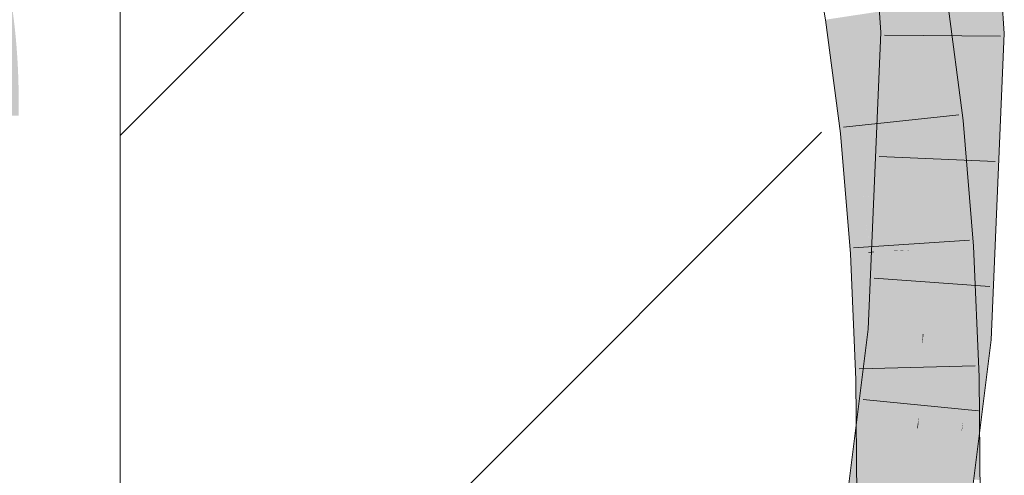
# Model space of a CAD drawing. Extents: x -620 to 300, y 62 to 1107.
# Tile 153 of 256: x 187.64 to 189.634, y 720.58 to 721.503. Entities that reach past the tile are written whole.
import ezdxf
from ezdxf.lldxf.tags import DXFTag

# ---------------------------------------------------------------- set-up
doc = ezdxf.new("R2010")
doc.units = 0
doc.layers.get('0').update_dxf_attribs({"lineweight": 35})
for name, color, linetype, lineweight, true_color in [('E_Detail_Beschriftung', 7, 'Continuous', 13, 0x009900), ('E_Detail_Wandschraffur', 7, 'Continuous', 5, 0xc0c0c0), ('E_Leerrohr 25-A06G9G0X8I', 7, 'Continuous', 9, 0xff8000), ('E_Leerrohr 25-Shading', 7, 'Continuous', 9, 0xff8000)]:
    doc.layers.add(name, color=color, linetype=linetype, lineweight=lineweight, true_color=true_color)
doc.layers.add('E_Detail_Linie_Text_Bem', color=7, linetype='Continuous', lineweight=13)
doc.styles.get("Standard").update_dxf_attribs({"font": 'ARIALN.TTF'})
tags = doc.linetypes.add('fein_strichliert', pattern=[4, 1, -2, 1]).pattern_tags.tags
tags[8:9] = [DXFTag(74, 4), DXFTag(75, 0), DXFTag(340, '0'), DXFTag(46, 0.0), DXFTag(50, 0.0), DXFTag(44, 0.0), DXFTag(45, 0.0)]
tags[6:7] = [DXFTag(74, 4), DXFTag(75, 0), DXFTag(340, '0'), DXFTag(46, 0.0), DXFTag(50, 0.0), DXFTag(44, 0.0), DXFTag(45, 0.0)]
tags[4:5] = [DXFTag(74, 4), DXFTag(75, 0), DXFTag(340, '0'), DXFTag(46, 0.0), DXFTag(50, 0.0), DXFTag(44, 0.0), DXFTag(45, 0.0)]

# ---------------------------------------------------------------- blocks, each defined once
blk = doc.blocks.new('Shading-A06G9FMP8I', base_point=(188.1987, 722.6844))
at = {"layer": 'E_Leerrohr 25-Shading', "color": 31, "true_color": 0xfabd7f}
for points in [[(189.5095, 721.4758), (189.5979, 721.4751), (189.4911, 721.7502), (189.5788, 721.7608)], [(189.4911, 721.7502), (189.4728, 721.7115), (189.5095, 721.4758), (189.4816, 721.4761)], [(189.4816, 721.4761), (189.4728, 721.7115), (189.4688, 721.4762), (189.4575, 721.679)], [(189.4688, 721.4762), (189.4575, 721.679), (189.4604, 721.4763), (189.4469, 721.6567)], [(189.4604, 721.4763), (189.4469, 721.6567), (189.456, 721.4763), (189.4397, 721.6413)], [(189.4262, 721.5538), (189.456, 721.4763), (189.4374, 721.6365), (189.4507, 721.53)], [(189.4211, 721.4766), (189.4262, 721.5538), (189.4137, 721.5863)], [(189.4211, 721.4766), (189.456, 721.4763), (189.4262, 721.5538)], [(189.3725, 721.2796), (189.4269, 721.2853), (189.3768, 721.5186), (189.3961, 721.5215)], [(189.4835, 721.5349), (189.3961, 721.5215), (189.5148, 721.2946), (189.4269, 721.2853)], [(189.3221, 721.5103), (189.3087, 721.5082), (189.339, 721.2761)], [(189.3503, 721.2772), (189.344, 721.5135), (189.339, 721.2761), (189.3221, 721.5103)], [(189.3611, 721.2784), (189.3573, 721.5156), (189.3503, 721.2772), (189.344, 721.5135)], [(189.3611, 721.2784), (189.3725, 721.2796), (189.3573, 721.5156), (189.3768, 721.5186)], [(189.4211, 721.4766), (189.3954, 720.8726), (189.4426, 721.2037)], [(189.456, 721.4763), (189.4211, 721.4766), (189.4619, 721.3391), (189.4584, 721.3142)], [(189.4584, 721.3142), (189.4211, 721.4766), (189.4426, 721.2037)], [(189.4641, 721.2893), (189.4604, 721.4763), (189.456, 721.4763)], [(189.4691, 721.0378), (189.4688, 721.4762), (189.4604, 721.4763)], [(189.4816, 721.4761), (189.4688, 721.4762), (189.4708, 720.8661), (189.4692, 720.8663)], [(189.4708, 720.8661), (189.4834, 720.8651), (189.4816, 721.4761), (189.5095, 721.4758)], [(189.4834, 720.8651), (189.5715, 720.8575), (189.5095, 721.4758), (189.5979, 721.4751)], [(189.4584, 721.3142), (189.4641, 721.2893), (189.4619, 721.3391)], [(189.4674, 721.121), (189.4641, 721.2893), (189.4426, 721.2037), (189.4584, 721.3142)], [(189.4277, 721.2756), (189.4269, 721.2853), (189.3705, 721.0328), (189.3709, 721.0764)], [(189.3709, 721.0764), (189.4269, 721.2853), (189.3725, 721.2796)], [(189.5148, 721.2946), (189.4269, 721.2853), (189.5356, 721.042), (189.4474, 721.0364)], [(189.3591, 721.0323), (189.3591, 721.0338), (189.339, 721.2761), (189.3503, 721.2772)], [(189.3591, 721.0338), (189.3611, 721.2784), (189.3503, 721.2772)], [(189.3611, 721.2784), (189.3591, 721.0323), (189.3725, 721.2796), (189.3709, 721.0764)], [(189.4277, 721.2756), (189.3705, 721.0328), (189.4112, 721.0347)], [(189.4112, 721.0347), (189.4277, 721.0355), (189.4277, 721.2756), (189.441, 721.1145)], [(189.3954, 720.8726), (189.4215, 720.8704), (189.4426, 721.2037), (189.4546, 721.0511)], [(189.4674, 721.121), (189.4426, 721.2037), (189.4546, 721.0511)], [(189.4277, 721.0355), (189.4474, 721.0364), (189.441, 721.1145)], [(189.4546, 721.0511), (189.4692, 720.8663), (189.4674, 721.121), (189.4691, 721.0378)], [(189.3709, 721.0764), (189.3591, 721.0323), (189.3705, 721.0328)], [(189.4215, 720.8704), (189.4692, 720.8663), (189.4546, 721.0511)], [(189.5356, 721.042), (189.4474, 721.0364), (189.5472, 720.7789), (189.4589, 720.777)], [(189.3705, 721.0328), (189.3591, 721.0323), (189.3705, 721.0316), (189.3592, 721.0309)], [(189.3705, 721.0316), (189.3592, 721.0309), (189.3705, 720.9882)], [(189.3705, 720.9882), (189.3592, 721.0309), (189.3705, 720.7751)], [(189.4112, 721.0347), (189.3705, 721.0328), (189.4112, 721.0342), (189.3705, 721.0316)], [(189.4112, 721.0342), (189.3705, 721.0316), (189.4014, 720.872), (189.3705, 720.9882)], [(189.3967, 720.843), (189.4499, 720.9809), (189.4276, 721.0352), (189.4474, 721.0364)], [(189.4014, 720.872), (189.4276, 721.0352), (189.4112, 721.0342)], [(189.4112, 721.0342), (189.4276, 721.0352), (189.4112, 721.0347), (189.4277, 721.0355)], [(189.4276, 721.0352), (189.4474, 721.0364), (189.4277, 721.0355)], [(189.4014, 720.872), (189.3705, 720.9882), (189.3967, 720.843), (189.3705, 720.7751)], [(189.4086, 720.7759), (189.4499, 720.9809), (189.3858, 720.7754), (189.3967, 720.843)], [(189.4589, 720.777), (189.4499, 720.9809), (189.4086, 720.7759)], [(189.3127, 720.2132), (189.3952, 720.7113), (189.3954, 720.8726)], [(189.4692, 720.8663), (189.3952, 720.7113), (189.449, 720.6757), (189.3951, 720.6786)], [(189.3954, 720.8726), (189.3952, 720.7113), (189.4215, 720.8704)], [(189.3952, 720.7113), (189.4692, 720.8663), (189.4215, 720.8704)], [(189.4002, 720.2007), (189.4877, 720.1883), (189.4834, 720.8651), (189.5715, 720.8575)], [(189.4692, 720.8663), (189.449, 720.6757), (189.4683, 720.8442)], [(189.4833, 720.8651), (189.461, 720.698), (189.4834, 720.8651), (189.4596, 720.6752)], [(189.4833, 720.8651), (189.4708, 720.8661), (189.461, 720.698)], [(189.4656, 720.7772), (189.4708, 720.8661), (189.4683, 720.8442)], [(189.4683, 720.8442), (189.4708, 720.8661), (189.4692, 720.8663)], [(189.3967, 720.843), (189.3705, 720.7751), (189.3858, 720.7754)], [(189.4579, 720.6752), (189.4683, 720.8442), (189.449, 720.6757)], [(189.4579, 720.6752), (189.461, 720.698), (189.4683, 720.8442), (189.4656, 720.7772)], [(189.3858, 720.7754), (189.3705, 720.7751), (189.3712, 720.6801)], [(189.3712, 720.6801), (189.3898, 720.6788), (189.3858, 720.7754), (189.4086, 720.7759)], [(189.4021, 720.702), (189.4086, 720.7759), (189.3944, 720.7025)], [(189.4086, 720.7759), (189.4021, 720.702), (189.4589, 720.777), (189.4595, 720.6981)], [(189.5479, 720.6922), (189.5472, 720.7789), (189.4595, 720.6981), (189.4589, 720.777)], [(189.3944, 720.7025), (189.3719, 720.5865), (189.4021, 720.702), (189.3919, 720.585)], [(189.3952, 720.7113), (189.3898, 720.679), (189.3951, 720.6786)], [(189.4595, 720.6981), (189.4021, 720.702), (189.4288, 720.5822), (189.3919, 720.585)], [(189.4516, 720.5805), (189.4595, 720.6981), (189.4288, 720.5822)], [(189.4596, 720.6755), (189.4595, 720.6981), (189.454, 720.5803), (189.4516, 720.5805)], [(189.4596, 720.6752), (189.461, 720.698), (189.4579, 720.6752)], [(189.548, 720.6703), (189.5479, 720.6922), (189.4596, 720.6755), (189.4595, 720.6981)], [(189.3898, 720.679), (189.3127, 720.2132), (189.3951, 720.6786), (189.3946, 720.2015)], [(189.3712, 720.6801), (189.3719, 720.5865), (189.3898, 720.6788)], [(189.3951, 720.6786), (189.3946, 720.2015), (189.449, 720.6757)], [(189.3946, 720.2015), (189.4579, 720.6752), (189.449, 720.6757)], [(189.4596, 720.6752), (189.4579, 720.6752), (189.4002, 720.2007), (189.3946, 720.2015)], [(189.4419, 720.373), (189.4448, 720.3729), (189.4596, 720.6755), (189.4603, 720.5799)], [(189.4603, 720.5799), (189.5488, 720.5732), (189.4596, 720.6755), (189.548, 720.6703)], [(189.3719, 720.5865), (189.3735, 720.3735), (189.3919, 720.585)], [(189.3919, 720.585), (189.3735, 720.3735), (189.4288, 720.5822)], [(189.4377, 720.373), (189.4516, 720.5805), (189.3735, 720.3735), (189.4288, 720.5822)], [(189.4516, 720.5805), (189.4377, 720.373), (189.454, 720.5803), (189.4419, 720.373)]]:
    blk.add_solid(points, dxfattribs=at)
at = {"layer": 'E_Leerrohr 25-Shading', "color": 43, "true_color": 0xd7ab7f}
for points in [[(189.5902, 721.7185), (189.5788, 721.7608), (189.6095, 721.475), (189.5979, 721.4751)], [(189.4137, 721.5863), (189.367, 721.7352), (189.412, 721.4767), (189.3845, 721.4769)], [(189.5999, 721.6826), (189.5902, 721.7185), (189.6147, 721.4749), (189.6095, 721.475)], [(189.6147, 721.4749), (189.6181, 721.4749), (189.5999, 721.6826), (189.6064, 721.6583)], [(189.6064, 721.6583), (189.6181, 721.4749), (189.6108, 721.6422), (189.6198, 721.4749)], [(189.4137, 721.5863), (189.412, 721.4767), (189.4185, 721.4766)], [(189.4185, 721.4766), (189.4211, 721.4766), (189.4137, 721.5863)], [(189.6154, 721.5554), (189.6198, 721.4749), (189.6275, 721.5803), (189.6345, 721.4748)], [(189.5512, 721.2985), (189.5197, 721.5403), (189.5413, 721.2974), (189.4986, 721.5371)], [(189.5026, 721.5146), (189.4986, 721.5371), (189.5011, 721.4), (189.4835, 721.5349)], [(189.3087, 721.5082), (189.2725, 721.5027), (189.339, 721.2761), (189.3026, 721.2722)], [(189.5413, 721.2974), (189.5026, 721.5146), (189.5148, 721.2946), (189.5011, 721.4)], [(189.412, 721.4767), (189.3845, 721.4769), (189.3696, 720.8748), (189.3589, 720.8757)], [(189.4185, 721.4766), (189.412, 721.4767), (189.3878, 720.8732), (189.3696, 720.8748)], [(189.3878, 720.8732), (189.3954, 720.8726), (189.4185, 721.4766), (189.4211, 721.4766)], [(189.5979, 721.4751), (189.5715, 720.8575), (189.6095, 721.475), (189.5766, 720.8571)], [(189.5886, 721.045), (189.5772, 720.857), (189.6345, 721.4748), (189.608, 720.8544)], [(189.6064, 721.3046), (189.5886, 721.045), (189.6198, 721.4749), (189.6345, 721.4748)], [(189.6147, 721.4749), (189.5886, 721.045), (189.6181, 721.4749)], [(189.6147, 721.4749), (189.6095, 721.475), (189.5897, 721.0628), (189.5894, 721.0981)], [(189.6181, 721.4749), (189.6064, 721.3046), (189.6198, 721.4749)], [(189.5413, 721.2974), (189.5148, 721.2946), (189.5717, 721.0443), (189.5356, 721.042)], [(189.5643, 721.1402), (189.5512, 721.2985), (189.5602, 721.1401), (189.5413, 721.2974)], [(189.339, 721.2761), (189.3026, 721.2722), (189.3592, 721.0309), (189.3227, 721.0286)], [(189.5717, 721.0443), (189.5722, 721.0443), (189.5602, 721.1401), (189.5643, 721.1402)], [(189.5894, 721.0981), (189.5766, 720.8571), (189.5897, 721.0628), (189.5772, 720.857)], [(189.5722, 721.0443), (189.5356, 721.042), (189.5838, 720.7797), (189.5472, 720.7789)], [(189.3591, 721.0309), (189.3227, 721.0286), (189.3521, 720.7747), (189.3339, 720.7743)], [(189.3651, 720.775), (189.3592, 721.0309), (189.3521, 720.7747), (189.3591, 721.0309)], [(189.3705, 720.7751), (189.3592, 721.0309), (189.3651, 720.775), (189.3592, 721.0309)], [(189.3878, 720.8732), (189.3696, 720.8748), (189.3077, 720.2139), (189.2957, 720.2156)], [(189.3077, 720.2139), (189.3127, 720.2132), (189.3878, 720.8732), (189.3954, 720.8726)], [(189.3479, 720.6813), (189.3696, 720.8748), (189.3346, 720.6821), (189.3589, 720.8757)], [(189.5715, 720.8575), (189.5715, 720.8575), (189.5514, 720.692), (189.548, 720.6703)], [(189.608, 720.8544), (189.5514, 720.692), (189.5847, 720.6683), (189.5487, 720.6702)], [(189.5715, 720.8575), (189.5514, 720.692), (189.5766, 720.8571)], [(189.5648, 720.7795), (189.5514, 720.692), (189.5772, 720.857), (189.608, 720.8544)], [(189.5766, 720.8571), (189.5648, 720.7795), (189.5772, 720.857)], [(189.349, 720.7057), (189.3521, 720.7747), (189.3344, 720.7067), (189.3339, 720.7743)], [(189.3644, 720.6804), (189.3651, 720.775), (189.3479, 720.6813), (189.3521, 720.7747)], [(189.3712, 720.6801), (189.3705, 720.7751), (189.3644, 720.6804), (189.3651, 720.775)], [(189.5479, 720.6922), (189.5845, 720.6897), (189.5472, 720.7789), (189.5838, 720.7797)], [(189.3365, 720.4296), (189.349, 720.7057), (189.3344, 720.7067)], [(189.5625, 720.5722), (189.5479, 720.6922), (189.5524, 720.5729)], [(189.5845, 720.6897), (189.5479, 720.6922), (189.5854, 720.5705), (189.5625, 720.5722)], [(189.548, 720.6703), (189.5514, 720.573), (189.5479, 720.6922), (189.5524, 720.5729)], [(189.5514, 720.692), (189.548, 720.6703), (189.5487, 720.6702)], [(189.2957, 720.2156), (189.3479, 720.6813), (189.2764, 720.2184), (189.3346, 720.6821)], [(189.3437, 720.5886), (189.3636, 720.5871), (189.3479, 720.6813), (189.3644, 720.6804)], [(189.3636, 720.5871), (189.3719, 720.5865), (189.3644, 720.6804), (189.3712, 720.6801)], [(189.548, 720.6703), (189.4877, 720.1883), (189.5487, 720.6702), (189.49, 720.188)], [(189.5487, 720.6702), (189.49, 720.188), (189.5847, 720.6683), (189.5239, 720.1832)], [(189.5571, 720.3719), (189.5584, 720.3719), (189.5488, 720.5732), (189.548, 720.6703)], [(189.3365, 720.4296), (189.3619, 720.3737), (189.3437, 720.5886), (189.3636, 720.5871)], [(189.3619, 720.3737), (189.3735, 720.3735), (189.3636, 720.5871), (189.3719, 720.5865)]]:
    blk.add_solid(points, dxfattribs=at)
blk = doc.blocks.new('Referenz-A06G9G0Z8I')
at = {"layer": 'E_Detail_Linie_Text_Bem', "linetype": 'Continuous', "ltscale": 0.13}
blk.add_line((187.8429, 711.9001), (187.8429, 723.7001), dxfattribs=at)
at = {"layer": 'E_Detail_Wandschraffur', "linetype": 'fein_strichliert', "ltscale": 0.13}
blk.add_line((187.8429, 721.2684), (188.9361, 722.3615), dxfattribs=at)
at = {"layer": 'E_Detail_Wandschraffur', "linetype": 'ByBlock', "ltscale": 0.13}
blk.add_line((187.8429, 719.8541), (189.2638, 721.275), dxfattribs=at)
at = {"layer": 'E_Leerrohr 25-A06G9G0X8I', "linetype": 'Continuous', "ltscale": 0.13}
for p, q in [((189.6345, 721.4748), (189.6151, 721.7652)), ((189.3845, 721.4769), (189.367, 721.7352)), ((189.2431, 721.6633), (189.2725, 721.5027)), ((189.5197, 721.5403), (189.5512, 721.2985)), ((189.2725, 721.5027), (189.3026, 721.2722)), ((189.3589, 720.8757), (189.3845, 721.4769)), ((189.6268, 721.4693), (189.3918, 721.4715)), ((189.608, 720.8544), (189.6345, 721.4748)), ((189.3085, 721.285), (189.5421, 721.3103)), ((189.5512, 721.2985), (189.5722, 721.0443)), ((189.3026, 721.2722), (189.3227, 721.0286)), ((189.616, 721.2158), (189.3812, 721.2254)), ((189.3292, 721.041), (189.5637, 721.0562)), ((189.5722, 721.0443), (189.5838, 720.7797)), ((189.3227, 721.0286), (189.3339, 720.7743)), ((189.6051, 720.9624), (189.3707, 720.9793)), ((189.2764, 720.2184), (189.3589, 720.8757)), ((189.5239, 720.1831), (189.608, 720.8544)), ((189.3404, 720.7959), (189.5754, 720.8018)), ((189.3339, 720.7743), (189.3369, 720.3739)), ((189.5838, 720.7797), (189.5869, 720.3717)), ((189.5824, 720.7106), (189.3486, 720.7335))]:
    blk.add_line(p, q, dxfattribs=at)
at = {"layer": 'E_Detail_Beschriftung', "linetype": 'Continuous', "ltscale": 0.13, "insert": (181.9142, 722.2088), "char_height": 1.4, "attachment_point": 1}
blk.add_mtext('{\\fArial Narrow;Endtülle}', dxfattribs=at)

msp = doc.modelspace()

# ---------------------------------------------------------------- block references
at = {"color": 8, "lineweight": 25, "ltscale": 0.25, "true_color": 0x808080}
msp.add_blockref('Referenz-A06G9G0Z8I', (0, 0), dxfattribs=at)
msp.add_blockref('Shading-A06G9FMP8I', (188.1987, 722.6844))

doc.saveas('drawing.dxf')
